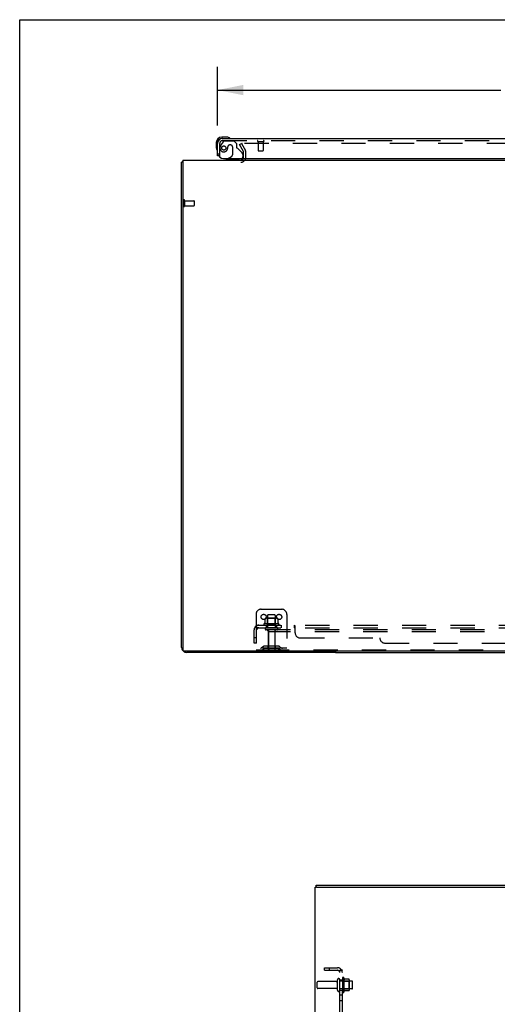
# Model space of a CAD drawing. Header units: inches. Extents: x 0 to 215, y 0 to 139.
# Tile 11 of 21: x 0 to 23, y 91 to 139. Entities that reach past the tile are written whole.
import ezdxf

# ---------------------------------------------------------------- set-up
doc = ezdxf.new("R2010")
doc.units = ezdxf.units.IN
doc.header["$LTSCALE"] = 11.804375
doc.header["$MEASUREMENT"] = 0
doc.linetypes.add('HIDDEN', pattern=[0.2, 0.1, -0.1])
doc.layers.get('0').update_dxf_attribs({"linetype": 'CONTINUOUS'})
for name, color, linetype in [('DEFAULT_2', 8, 'HIDDEN'), ('DIMENSIONS', 7, 'CONTINUOUS'), ('DOOR_ASSEMBLY', 7, 'CONTINUOUS'), ('SUBPANEL', 7, 'CONTINUOUS')]:
    doc.layers.add(name, color=color, linetype=linetype)
doc.styles.get("Standard").update_dxf_attribs({"font": 'arial.ttf'})
doc.dimstyles.new('DIMSTYLE_1', dxfattribs={"dimtxt": 0.946875, "dimasz": 1.2625, "dimexe": 0.09, "dimexo": 0.07, "dimgap": 0.0375, "dimtad": 0, "dimtih": 1, "dimtoh": 1, "dimzin": 4, "dimdsep": 46, "dimtxsty": 'Standard', "dimblk": '_FILLED', "dimblk1": '_FILLED', "dimblk2": '_FILLED', "dimcen": 0.09, "dimadec": 3, "dimazin": 1, "dimtfac": 1, "dimtdec": 3, "dimtofl": 0, "dimtmove": 0, "dimatfit": 3, "dimldrblk": '_FILLED', "dimfxl": 0, "dimtolj": 1, "dimtzin": 4, "dimarcsym": 0})

# ---------------------------------------------------------------- blocks, each defined once
blk = doc.blocks.new('_FILLED')
at = {"color": 0, "linetype": 'ByBlock'}
blk.add_solid([(0, 0), (-1, 0.2), (-1, -0.2)], dxfattribs=at)
blk = doc.blocks.new('*D8')
at = {"layer": 'DIMENSIONS', "color": 2, "linetype": 'Continuous'}
for p, q in [((9.639, 133.723), (9.639, 136.581)), ((45.827, 133.723), (45.827, 136.581)), ((9.639, 135.445), (23.44, 135.445)), ((45.827, 135.445), (32.026, 135.445))]:
    blk.add_line(p, q, dxfattribs=at)
at = {"layer": 'DIMENSIONS', "color": 2, "linetype": 'Continuous', "xscale": 1.2625, "yscale": 1.2625, "zscale": 1.2625, "rotation": 180}
blk.add_blockref('_FILLED', (9.639, 135.445), dxfattribs=at)
at = {"layer": 'DIMENSIONS', "color": 2, "linetype": 'Continuous', "xscale": 1.2625, "yscale": 1.2625, "zscale": 1.2625}
blk.add_blockref('_FILLED', (45.827, 135.445), dxfattribs=at)
at = {"layer": 'DIMENSIONS', "color": 2, "linetype": 'Continuous', "insert": (27.733, 135.918), "char_height": 0.9469, "width": 7.63836, "attachment_point": 2, "line_spacing_factor": 0.9}
blk.add_mtext('36.19 DOOR', dxfattribs=at)

msp = doc.modelspace()

# ---------------------------------------------------------------- linework, layer by layer
at = {"color": 7, "linetype": 'Continuous'}
for p, q in [((0, 0), (0, 138.875)), ((0, 138.875), (214.625, 138.875)), ((15.389, 108.08), (15.389, 108.028)), ((15.389, 108.028), (40.639, 108.028)), ((14.443, 96.581), (14.443, 96.685)), ((14.481, 96.581), (14.447, 96.581))]:
    msp.add_line(p, q, dxfattribs=at)
at = {"color": 3, "linetype": 'Continuous'}
for p, q in [((7.941, 132.028), (7.941, 108.14)), ((7.941, 132.028), (48.087, 132.028)), ((7.889, 108.274), (7.889, 131.924)), ((48.027, 108.08), (8.001, 108.08)), ((15.389, 108.028), (8.136, 108.028)), ((14.391, 10.789), (14.391, 96.581)), ((14.391, 96.581), (14.447, 96.581)), ((14.443, 96.685), (38.144, 96.685)), ((14.481, 96.581), (38.144, 96.581))]:
    msp.add_line(p, q, dxfattribs=at)
for points in [[(7.925, 131.94), (7.917, 131.938), (7.913, 131.937), (7.91, 131.937), (7.907, 131.936), (7.904, 131.935), (7.901, 131.934), (7.898, 131.933), (7.896, 131.932), (7.894, 131.931), (7.893, 131.93), (7.892, 131.929), (7.891, 131.928), (7.89, 131.927), (7.889, 131.925), (7.889, 131.924)], [(7.941, 131.944), (7.941, 131.944), (7.937, 131.942), (7.933, 131.941), (7.929, 131.94), (7.925, 131.94)]]:
    msp.add_lwpolyline(points, dxfattribs=at)
for centre, radius, start, end in [((10.768, 132.17), 0.142, 270, 333.5334), ((8.136, 108.274), 0.246, 180, 219.4274), ((8.001, 108.14), 0.06, 180, 270), ((8.136, 108.274), 0.246, 230.5726, 270)]:
    msp.add_arc(centre, radius, start, end, dxfattribs=at)
at = {"layer": 'DEFAULT_2', "color": 8, "linetype": 'HIDDEN'}
for p, q in [((10.71, 132.788), (10.8, 132.84)), ((10.906, 132.449), (10.71, 132.788)), ((10.8, 132.84), (10.996, 132.501)), ((45.183, 132.84), (10.846, 132.84)), ((10.91, 132.17), (10.91, 132.432)), ((11.014, 132.17), (11.014, 132.432)), ((7.993, 130.066), (7.993, 129.782)), ((8.036, 130.066), (8.036, 129.782)), ((8.036, 130.048), (8.483, 130.048)), ((8.036, 129.8), (8.483, 129.8)), ((8.493, 130.038), (8.493, 129.81)), ((11.764, 110.132), (12.764, 110.132)), ((11.514, 109.882), (11.514, 108.132)), ((11.945, 109.671), (11.945, 109.453)), ((12.52, 109.693), (12.009, 109.693)), ((12.081, 109.673), (12.061, 109.693)), ((12.077, 109.827), (12.077, 109.232)), ((12.081, 109.377), (12.081, 109.673)), ((12.448, 109.673), (12.081, 109.673)), ((12.422, 109.857), (12.107, 109.857)), ((12.448, 109.673), (12.468, 109.693)), ((12.448, 109.377), (12.448, 109.673)), ((12.452, 109.827), (12.452, 109.232)), ((12.583, 109.671), (12.583, 109.453)), ((13.014, 109.882), (13.014, 108.132)), ((12.62, 109.427), (11.908, 109.427)), ((11.93, 109.357), (12.598, 109.357)), ((12.522, 109.232), (12.007, 109.232)), ((12.522, 109.122), (12.007, 109.122)), ((12.081, 109.377), (12.061, 109.357)), ((12.448, 109.377), (12.081, 109.377)), ((12.099, 109.059), (12.099, 108.162)), ((12.139, 109.028), (12.139, 109.132)), ((43.889, 109.132), (12.139, 109.132)), ((12.139, 108.194), (12.139, 109.028)), ((43.889, 109.028), (12.139, 109.028)), ((12.429, 109.059), (12.429, 108.162)), ((12.448, 109.377), (12.468, 109.357)), ((13.014, 108.236), (11.514, 108.236)), ((12.202, 108.132), (11.514, 108.132)), ((11.857, 108.304), (11.789, 108.255)), ((11.918, 108.22), (11.85, 108.171)), ((12.605, 108.326), (11.924, 108.326)), ((12.605, 108.222), (11.924, 108.222)), ((12.089, 108.326), (12.089, 108.222)), ((43.827, 108.132), (12.202, 108.132)), ((12.439, 108.326), (12.439, 108.222)), ((12.611, 108.22), (12.679, 108.171)), ((12.671, 108.304), (12.739, 108.255)), ((14.495, 91.675), (14.495, 91.945)), ((15.422, 91.975), (14.525, 91.975)), ((15.485, 91.553), (15.485, 92.068)), ((15.595, 91.553), (15.595, 92.068)), ((16.19, 91.998), (15.595, 91.998)), ((15.72, 92.144), (15.72, 91.476)), ((15.74, 91.994), (15.72, 92.014)), ((15.74, 91.994), (15.74, 91.627)), ((15.74, 91.994), (16.036, 91.994)), ((15.79, 92.166), (15.79, 91.454)), ((16.045, 92.088), (15.817, 92.088)), ((16.036, 91.994), (16.056, 92.014)), ((16.036, 91.994), (16.036, 91.627)), ((16.056, 92.066), (16.056, 91.554)), ((16.22, 91.653), (16.22, 91.968)), ((15.422, 91.645), (14.525, 91.645)), ((16.19, 91.623), (15.595, 91.623)), ((15.74, 91.627), (15.72, 91.607)), ((15.74, 91.627), (16.036, 91.627)), ((16.045, 91.533), (15.817, 91.533)), ((16.036, 91.627), (16.056, 91.607))]:
    msp.add_line(p, q, dxfattribs=at)
for points in [[(10.846, 132.84), (10.844, 132.84), (10.842, 132.84), (10.84, 132.84), (10.838, 132.839), (10.836, 132.838), (10.834, 132.837), (10.833, 132.836), (10.831, 132.835), (10.83, 132.834), (10.829, 132.832), (10.828, 132.831), (10.827, 132.829), (10.826, 132.827), (10.826, 132.826), (10.826, 132.824), (10.826, 132.823)], [(10.826, 132.823), (10.826, 132.822), (10.826, 132.82), (10.826, 132.819), (10.827, 132.817), (10.828, 132.815)], [(11.945, 109.453), (11.945, 109.452), (11.945, 109.451), (11.945, 109.45), (11.944, 109.449), (11.944, 109.448), (11.944, 109.448), (11.943, 109.447), (11.943, 109.447), (11.943, 109.446), (11.942, 109.446), (11.942, 109.446), (11.942, 109.446), (11.941, 109.445), (11.941, 109.445), (11.941, 109.445), (11.941, 109.445), (11.94, 109.445), (11.94, 109.444)], [(11.951, 109.681), (11.95, 109.68), (11.949, 109.679), (11.947, 109.678), (11.947, 109.676), (11.946, 109.675), (11.945, 109.673), (11.945, 109.671)], [(12.577, 109.681), (12.579, 109.68), (12.58, 109.679), (12.581, 109.678), (12.582, 109.676), (12.583, 109.675), (12.583, 109.673), (12.583, 109.671)], [(12.588, 109.444), (12.588, 109.445), (12.588, 109.445), (12.588, 109.445), (12.587, 109.445), (12.587, 109.445), (12.587, 109.446), (12.586, 109.446), (12.586, 109.446), (12.586, 109.446), (12.585, 109.447), (12.585, 109.447), (12.585, 109.448), (12.584, 109.448), (12.584, 109.449), (12.584, 109.45), (12.583, 109.451), (12.583, 109.452), (12.583, 109.453)]]:
    msp.add_lwpolyline(points, dxfattribs=at)
for centre in [(11.889, 109.757), (12.639, 109.757)]:
    msp.add_circle(centre, 0.128, dxfattribs=at)
for centre, radius, start, end in [((10.877, 132.432), 0.137, 0, 30), ((10.768, 132.17), 0.246, 270, 360), ((10.768, 132.17), 0.142, 333.5334, 360), ((10.877, 132.432), 0.033, 0, 30), ((8.015, 130.066), 0.0215, 0, 180), ((8.015, 129.782), 0.0215, 180, 360), ((8.483, 130.038), 0.01, 0, 90), ((8.483, 129.81), 0.01, 270, 360), ((11.764, 109.882), 0.25, 90, 180), ((12.764, 109.882), 0.25, 0, 90), ((12.009, 109.552), 0.141, 90, 113.95), ((12.107, 109.827), 0.03, 90, 180), ((12.422, 109.827), 0.03, 0, 90), ((12.52, 109.552), 0.141, 66.05, 90), ((11.93, 109.395), 0.0384, 124.4497, 270), ((12.264, 108.827), 0.698, 117.6814, 120.6631), ((12.007, 109.177), 0.055, 90, 270), ((12.037, 109.059), 0.0625, 0, 90), ((12.492, 109.059), 0.0625, 90, 180), ((12.522, 109.177), 0.055, 270, 90), ((12.264, 108.827), 0.698, 59.3369, 62.3186), ((12.598, 109.395), 0.0384, 270, 55.5503), ((11.728, 108.34), 0.104, 270, 305.7539), ((11.728, 108.34), 0.208, 270, 305.7539), ((11.924, 108.212), 0.114, 90, 125.7539), ((11.924, 108.212), 0.01, 90, 125.7539), ((12.129, 108.162), 0.03, 180, 270), ((12.202, 108.194), 0.0625, 180, 270), ((12.399, 108.162), 0.03, 270, 360), ((12.605, 108.212), 0.114, 54.2461, 90), ((12.605, 108.212), 0.01, 54.2461, 90), ((12.8, 108.34), 0.208, 234.2461, 270), ((12.8, 108.34), 0.104, 234.2461, 270), ((15.758, 92.144), 0.0384, 34.4497, 180), ((14.525, 91.945), 0.03, 90, 180), ((15.422, 92.038), 0.0625, 270, 360), ((15.54, 92.068), 0.055, 360, 180), ((15.189, 91.81), 0.698, 23.9679, 30.6631), ((15.836, 92.098), 0.01, 203.9679, 270), ((16.045, 92.078), 0.01, 5.1938, 90), ((15.914, 92.066), 0.141, 0, 5.2081), ((16.19, 91.968), 0.03, 360, 90), ((14.525, 91.675), 0.03, 180, 270), ((15.422, 91.583), 0.0625, 0, 90), ((15.54, 91.553), 0.055, 180, 0), ((15.758, 91.476), 0.0384, 180, 325.5503), ((15.189, 91.81), 0.698, 329.3369, 336.0321), ((15.836, 91.523), 0.01, 90, 156.0321), ((16.045, 91.543), 0.01, 270, 354.8062), ((15.914, 91.554), 0.141, 354.7919, 360), ((16.19, 91.653), 0.03, 270, 0)]:
    msp.add_arc(centre, radius, start, end, dxfattribs=at)
at = {"layer": 'DOOR_ASSEMBLY', "color": 7, "linetype": 'Continuous'}
for p, q in [((10.099, 133.146), (9.842, 133.146)), ((9.886, 133.086), (9.842, 133.086)), ((10.137, 133.143), (10.099, 133.146)), ((9.579, 132.883), (9.579, 132.626)), ((9.579, 132.626), (9.582, 132.589)), ((9.639, 132.883), (9.639, 132.839)), ((9.715, 132.232), (9.639, 132.232)), ((10.15, 132.107), (10.081, 132.067)), ((10.081, 132.028), (10.081, 132.067))]:
    msp.add_line(p, q, dxfattribs=at)
at = {"layer": 'DOOR_ASSEMBLY', "color": 3, "linetype": 'Continuous'}
for p, q in [((9.886, 133.086), (45.58, 133.086)), ((9.639, 132.232), (9.639, 132.839)), ((9.931, 132.107), (45.765, 132.107))]:
    msp.add_line(p, q, dxfattribs=at)
at = {"layer": 'DOOR_ASSEMBLY', "color": 8, "linetype": 'HIDDEN'}
for p, q in [((9.886, 132.982), (45.58, 132.982)), ((9.743, 132.232), (9.743, 132.839)), ((9.919, 132.927), (9.818, 132.783)), ((9.984, 132.961), (10.435, 132.961)), ((10.14, 132.671), (10.14, 132.682)), ((10.271, 132.769), (10.238, 132.769)), ((10.369, 132.671), (10.369, 132.291)), ((10.561, 132.835), (10.435, 132.961)), ((10.561, 132.835), (10.561, 132.656)), ((10.62, 132.597), (10.839, 132.378)), ((11.601, 132.939), (11.885, 132.939)), ((11.619, 132.939), (11.619, 132.492)), ((11.867, 132.939), (11.867, 132.492)), ((9.743, 132.232), (9.715, 132.232)), ((10.711, 132.028), (10.081, 132.028)), ((10.15, 132.107), (10.319, 132.205)), ((10.868, 132.307), (10.868, 132.185)), ((11.629, 132.482), (11.857, 132.482))]:
    msp.add_line(p, q, dxfattribs=at)
msp.add_circle((9.943, 132.619), 0.101, dxfattribs=at)
at = {"layer": 'DOOR_ASSEMBLY', "color": 7, "linetype": 'Continuous'}
for centre, radius, start, end in [((9.842, 132.883), 0.263, 90, 180), ((9.842, 132.883), 0.203, 90, 180), ((10.099, 132.896), 0.25, 59.1101, 90), ((10.219, 133.101), 0.015, 270, 353.6204), ((10.219, 133.097), 0.015, 6.3796, 59.1101), ((9.829, 132.626), 0.25, 180, 210.8899), ((9.628, 132.506), 0.015, 210.8899, 263.6204), ((9.624, 132.506), 0.015, 276.3796, 360), ((10.711, 132.185), 0.157, 270, 330.1697)]:
    msp.add_arc(centre, radius, start, end, dxfattribs=at)
at = {"layer": 'DOOR_ASSEMBLY', "color": 3, "linetype": 'Continuous'}
for centre, radius, start, end in [((9.886, 132.839), 0.246, 90, 180), ((9.931, 132.357), 0.25, 180, 270)]:
    msp.add_arc(centre, radius, start, end, dxfattribs=at)
at = {"layer": 'DOOR_ASSEMBLY', "color": 8, "linetype": 'HIDDEN'}
for centre, radius, start, end in [((9.886, 132.839), 0.142, 90, 180), ((11.601, 132.96), 0.0215, 90, 270), ((11.885, 132.96), 0.0215, 270, 90), ((9.943, 132.619), 0.187, 163.1561, 342.1518), ((10.133, 132.561), 0.386, 144.9, 163.1561), ((9.984, 132.882), 0.079, 90, 144.9), ((9.747, 132.682), 0.393, 342.0702, 358.3401), ((10.238, 132.671), 0.098, 90, 180), ((10.271, 132.671), 0.098, 0, 90), ((10.6, 132.656), 0.039, 180, 248.3904), ((10.549, 132.527), 0.1, 45, 68.3904), ((10.269, 132.291), 0.1, 300.092, 360), ((10.768, 132.307), 0.1, 0, 45), ((10.711, 132.185), 0.157, 330.1697, 360), ((11.629, 132.492), 0.01, 180, 270), ((11.857, 132.492), 0.01, 270, 360)]:
    msp.add_arc(centre, radius, start, end, dxfattribs=at)
at = {"layer": 'SUBPANEL', "color": 8, "linetype": 'HIDDEN'}
for p, q in [((11.421, 108.482), (11.421, 109.12)), ((11.507, 109.303), (11.586, 109.206)), ((11.545, 109.232), (11.545, 109.357)), ((11.545, 109.357), (44.483, 109.357)), ((11.545, 109.232), (44.483, 109.232)), ((11.545, 108.482), (11.545, 109.12)), ((12.014, 109.357), (12.014, 109.232)), ((12.514, 109.357), (12.514, 109.232)), ((12.742, 109.357), (12.742, 109.232)), ((13.023, 109.357), (13.023, 109.232)), ((13.385, 109.232), (13.385, 109.357)), ((13.387, 109.232), (13.385, 109.232)), ((13.389, 109.231), (13.388, 109.231)), ((13.392, 109.228), (13.391, 109.23)), ((13.412, 109.207), (13.411, 109.207)), ((13.415, 109.206), (13.414, 109.206)), ((13.421, 108.982), (13.421, 109.303)), ((11.545, 108.732), (11.421, 108.732)), ((13.671, 108.732), (17.546, 108.732)), ((11.545, 108.482), (11.421, 108.482)), ((17.796, 108.482), (38.233, 108.482)), ((14.845, 92.529), (14.845, 92.654)), ((14.845, 92.654), (15.483, 92.654)), ((15.095, 92.529), (15.095, 92.654)), ((14.845, 92.529), (15.483, 92.529)), ((15.666, 92.567), (15.569, 92.488)), ((15.595, 14.841), (15.595, 92.529)), ((15.595, 92.529), (15.72, 92.529)), ((15.72, 14.841), (15.72, 92.529)), ((15.595, 92.06), (15.72, 92.06)), ((15.595, 91.56), (15.72, 91.56)), ((15.595, 91.332), (15.72, 91.332)), ((15.595, 91.051), (15.72, 91.051))]:
    msp.add_line(p, q, dxfattribs=at)
for points in [[(11.507, 109.303), (11.509, 109.305), (11.511, 109.307), (11.513, 109.31), (11.515, 109.313), (11.517, 109.316), (11.519, 109.32), (11.521, 109.323), (11.522, 109.327)], [(11.522, 109.327), (11.525, 109.334), (11.527, 109.338), (11.528, 109.341), (11.53, 109.344), (11.531, 109.346), (11.533, 109.349), (11.535, 109.352), (11.537, 109.353), (11.539, 109.355), (11.541, 109.356), (11.542, 109.356), (11.544, 109.357), (11.545, 109.357)], [(11.545, 109.291), (11.545, 109.291), (11.545, 109.292), (11.545, 109.292), (11.545, 109.291), (11.545, 109.291), (11.545, 109.291), (11.545, 109.29), (11.545, 109.29), (11.545, 109.289), (11.545, 109.289)], [(11.569, 109.228), (11.568, 109.228), (11.568, 109.228), (11.568, 109.228), (11.568, 109.229), (11.568, 109.229), (11.567, 109.23), (11.567, 109.23), (11.567, 109.231), (11.566, 109.231), (11.566, 109.232), (11.566, 109.232), (11.565, 109.233), (11.565, 109.234), (11.565, 109.234), (11.564, 109.235), (11.564, 109.236), (11.564, 109.236), (11.563, 109.237), (11.563, 109.238), (11.563, 109.238), (11.562, 109.239), (11.562, 109.24), (11.561, 109.241), (11.561, 109.241), (11.561, 109.242), (11.56, 109.243), (11.56, 109.244), (11.56, 109.245), (11.559, 109.245), (11.559, 109.246), (11.559, 109.247), (11.558, 109.248), (11.558, 109.249), (11.557, 109.25), (11.557, 109.251), (11.557, 109.252), (11.556, 109.253), (11.556, 109.254), (11.555, 109.254), (11.555, 109.255), (11.555, 109.256), (11.554, 109.258), (11.554, 109.259), (11.554, 109.26), (11.553, 109.261), (11.553, 109.262), (11.552, 109.263), (11.552, 109.264), (11.552, 109.265), (11.551, 109.266), (11.551, 109.267), (11.551, 109.269), (11.55, 109.27), (11.55, 109.271), (11.55, 109.272), (11.549, 109.273), (11.549, 109.274), (11.549, 109.275), (11.548, 109.276), (11.548, 109.277), (11.548, 109.278), (11.548, 109.279), (11.547, 109.28), (11.547, 109.281), (11.547, 109.282), (11.547, 109.283), (11.547, 109.284), (11.546, 109.285), (11.546, 109.286), (11.546, 109.287), (11.546, 109.288), (11.546, 109.289), (11.546, 109.289), (11.546, 109.29), (11.545, 109.291), (11.545, 109.291), (11.545, 109.291)], [(11.573, 109.214), (11.569, 109.217), (11.567, 109.219), (11.565, 109.221), (11.563, 109.223), (11.56, 109.225), (11.558, 109.227), (11.556, 109.228), (11.553, 109.23), (11.551, 109.231), (11.549, 109.231), (11.547, 109.232), (11.545, 109.232)], [(11.566, 109.231), (11.566, 109.231), (11.566, 109.231), (11.567, 109.23), (11.567, 109.23), (11.567, 109.229), (11.568, 109.229), (11.568, 109.228), (11.568, 109.228), (11.568, 109.228), (11.568, 109.228), (11.569, 109.228)], [(11.586, 109.206), (11.586, 109.206), (11.585, 109.206), (11.584, 109.206), (11.583, 109.206), (11.582, 109.207), (11.581, 109.207), (11.58, 109.208), (11.578, 109.209), (11.576, 109.211), (11.575, 109.212), (11.573, 109.214)], [(13.403, 109.338), (13.402, 109.341), (13.4, 109.344), (13.399, 109.346), (13.397, 109.349), (13.395, 109.352), (13.393, 109.353), (13.391, 109.355), (13.39, 109.356), (13.388, 109.356), (13.387, 109.357), (13.385, 109.357)], [(13.401, 109.217), (13.398, 109.221), (13.397, 109.223), (13.395, 109.225), (13.394, 109.227), (13.392, 109.228), (13.391, 109.23), (13.389, 109.231), (13.388, 109.231), (13.387, 109.232), (13.385, 109.232)], [(13.39, 109.356), (13.388, 109.356), (13.387, 109.357)], [(13.405, 109.212), (13.403, 109.214), (13.402, 109.215), (13.401, 109.217)], [(13.407, 109.331), (13.405, 109.334), (13.403, 109.338)], [(13.409, 109.208), (13.408, 109.209), (13.406, 109.211), (13.405, 109.212)], [(13.421, 109.303), (13.419, 109.305), (13.417, 109.307), (13.416, 109.31), (13.414, 109.313), (13.413, 109.316), (13.411, 109.32), (13.41, 109.323), (13.407, 109.331)], [(13.421, 109.206), (13.419, 109.206), (13.417, 109.206), (13.415, 109.206), (13.414, 109.206), (13.412, 109.207), (13.411, 109.207), (13.409, 109.208), (13.408, 109.209)], [(13.421, 109.206), (13.419, 109.206), (13.417, 109.206)], [(15.569, 92.488), (15.569, 92.489), (15.569, 92.489), (15.569, 92.49), (15.569, 92.491), (15.569, 92.492), (15.57, 92.493), (15.571, 92.495), (15.572, 92.496), (15.573, 92.498), (15.575, 92.5), (15.577, 92.501)], [(15.577, 92.501), (15.58, 92.505), (15.582, 92.507), (15.584, 92.509), (15.586, 92.512), (15.588, 92.514), (15.59, 92.516), (15.591, 92.519), (15.592, 92.521), (15.593, 92.523), (15.594, 92.525), (15.595, 92.527), (15.595, 92.529)], [(15.591, 92.506), (15.591, 92.506), (15.591, 92.506), (15.591, 92.506), (15.591, 92.506), (15.592, 92.507), (15.592, 92.507), (15.593, 92.507), (15.593, 92.508), (15.594, 92.508), (15.595, 92.508), (15.595, 92.509), (15.596, 92.509), (15.596, 92.509), (15.597, 92.51), (15.598, 92.51), (15.598, 92.51), (15.599, 92.511), (15.6, 92.511), (15.6, 92.511), (15.601, 92.512), (15.602, 92.512), (15.603, 92.512), (15.603, 92.513), (15.604, 92.513), (15.605, 92.514), (15.606, 92.514), (15.607, 92.514), (15.607, 92.515), (15.608, 92.515), (15.609, 92.515), (15.61, 92.516), (15.611, 92.516), (15.612, 92.517), (15.613, 92.517), (15.614, 92.517), (15.614, 92.518), (15.615, 92.518), (15.616, 92.518), (15.617, 92.519), (15.618, 92.519), (15.619, 92.52), (15.62, 92.52), (15.621, 92.52), (15.622, 92.521), (15.624, 92.521), (15.625, 92.522), (15.626, 92.522), (15.627, 92.522), (15.628, 92.523), (15.629, 92.523), (15.63, 92.523), (15.631, 92.524), (15.633, 92.524), (15.634, 92.524), (15.635, 92.525), (15.636, 92.525), (15.637, 92.525), (15.638, 92.526), (15.639, 92.526), (15.64, 92.526), (15.641, 92.526), (15.642, 92.527), (15.643, 92.527), (15.644, 92.527), (15.645, 92.527), (15.646, 92.528), (15.647, 92.528), (15.648, 92.528), (15.649, 92.528), (15.65, 92.528), (15.651, 92.528), (15.652, 92.529), (15.652, 92.529), (15.653, 92.529), (15.654, 92.529), (15.654, 92.529), (15.654, 92.529)], [(15.594, 92.509), (15.594, 92.508), (15.593, 92.508), (15.593, 92.508), (15.592, 92.507), (15.592, 92.507), (15.592, 92.507), (15.591, 92.506), (15.591, 92.506), (15.591, 92.506), (15.591, 92.506), (15.591, 92.506)], [(15.654, 92.529), (15.654, 92.529), (15.654, 92.529), (15.654, 92.529), (15.654, 92.529), (15.654, 92.529), (15.654, 92.529), (15.653, 92.529), (15.653, 92.529), (15.652, 92.529), (15.651, 92.529)], [(15.666, 92.567), (15.668, 92.565), (15.67, 92.563), (15.673, 92.561), (15.676, 92.559), (15.679, 92.557), (15.683, 92.555), (15.686, 92.554), (15.69, 92.552)], [(15.69, 92.552), (15.697, 92.549), (15.7, 92.548), (15.704, 92.546), (15.707, 92.545), (15.709, 92.543), (15.712, 92.541), (15.714, 92.539), (15.716, 92.537), (15.718, 92.536), (15.719, 92.534), (15.719, 92.532), (15.72, 92.53), (15.72, 92.529)]]:
    msp.add_lwpolyline(points, dxfattribs=at)
for centre, radius, start, end in [((11.658, 109.12), 0.237, 90, 180), ((11.658, 109.12), 0.112, 90, 180), ((13.671, 108.982), 0.25, 180, 270), ((17.796, 108.732), 0.25, 180, 270), ((15.483, 92.417), 0.237, 0, 90), ((15.483, 92.417), 0.112, 0, 90)]:
    msp.add_arc(centre, radius, start, end, dxfattribs=at)

# ---------------------------------------------------------------- dimensions: what is measured, and where the dimension line sits
at = {"layer": 'DIMENSIONS', "color": 2, "linetype": 'Continuous'}
dim = msp.add_linear_dim(base=(9.639, 135.445), p1=(45.827, 133.653), p2=(9.639, 133.653), angle=180, text='<> DOOR', dimstyle='DIMSTYLE_1', dxfattribs=at)
dim.commit()
dim.dimension.update_dxf_attribs({"geometry": '*D8', "text_midpoint": (27.733, 135.445), "dimtype": 160})

doc.saveas('drawing.dxf')
